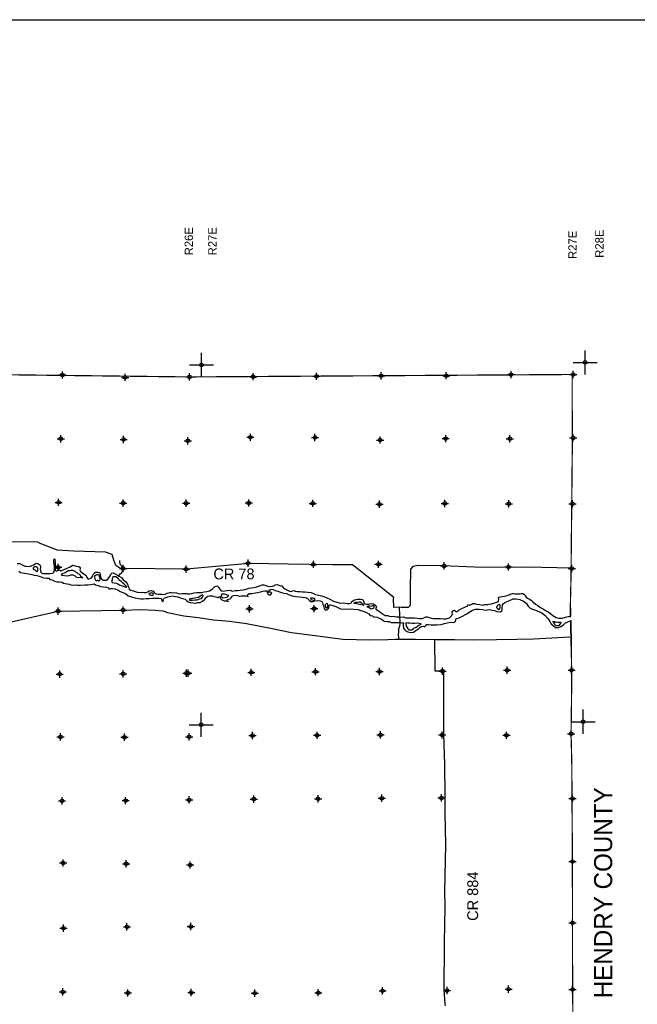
# Model space of a CAD drawing. Extents: x 97655 to 435575, y 690285 to 915232.
# Tile 14 of 15: x 269108 to 320286, y 833602 to 915232. Entities that reach past the tile are written whole.
import ezdxf

# ---------------------------------------------------------------- set-up
doc = ezdxf.new("R2010")
doc.units = 0
doc.header["$LTSCALE"] = 2000
doc.header["$PDMODE"] = 34
doc.header["$PDSIZE"] = 300
doc.linetypes.add('PHANTOM', pattern=[0])
doc.layers.get('0').update_dxf_attribs({"linetype": 'CONTINUOUS'})
for name, color, linetype in [('52', 2, 'CONTINUOUS'), ('BORDER', 1, 'CONTINUOUS'), ('COUNTY', 15, 'PHANTOM'), ('GWCONTOURS', 11, 'CONTINUOUS'), ('MAJROADS', 9, 'CONTINUOUS'), ('SEC', 2, 'CONTINUOUS'), ('TEXT', 7, 'CONTINUOUS'), ('TSHIPS', 7, 'CONTINUOUS'), ('WATER', 4, 'CONTINUOUS')]:
    doc.layers.add(name, color=color, linetype=linetype)

# ---------------------------------------------------------------- blocks, each defined once
blk = doc.blocks.new('TICK')
at = {"color": 0}
for points in [[(500, 0), (500, 1000)], [(0, 500), (1000, 500)]]:
    blk.add_lwpolyline(points, dxfattribs=at)
blk.add_point((500, 500), dxfattribs=at)

msp = doc.modelspace()

# ---------------------------------------------------------------- linework, layer by layer
at = {"layer": 'BORDER', "color": 0}
msp.add_lwpolyline([(97655, 693472), (97655, 915232), (435575, 915232), (435575, 693472)], close=True, dxfattribs=at)
at = {"layer": 'COUNTY', "color": 0}
msp.add_line((314814, 863285), (314781, 865425), dxfattribs=at)
at = {"layer": 'COUNTY', "color": 0, "const_width": 100}
for points in [[(314963, 885817), (283179, 885614), (251444, 885994), (219364, 886246), (187921, 886536), (155783, 886931)], [(314718, 865650), (314791, 868979), (314845, 874341), (314900, 879803), (314888, 885817)], [(314814, 863285), (314844, 861312), (314838, 859025), (314798, 856034), (314832, 854720), (314858, 853404), (314909, 845443), (314914, 840357), (314926, 834835), (314981, 829498), (315070, 824253), (315101, 819200), (315207, 813930), (315236, 808550), (315283, 803247), (315347, 797993), (315435, 792714), (315683, 785859), (315722, 780672), (315802, 775318), (315832, 770014), (315904, 764685)]]:
    msp.add_lwpolyline(points, dxfattribs=at)
at = {"layer": 'GWCONTOURS', "color": 0}
msp.add_lwpolyline([(277346, 869113), (277353, 869176), (277370, 869218), (277432, 869277), (277507, 869336), (277573, 869406), (277615, 869530), (277639, 869664), (277644, 869784), (277609, 869885), (277537, 869964), (277468, 870043), (277429, 870144), (277403, 870276), (277399, 870346), (277403, 870398)], dxfattribs=at)
at = {"layer": 'MAJROADS', "color": 0}
for points in [[(314876, 869748), (311098, 869852), (309673, 869804), (306808, 869842), (304161, 869954), (302159, 869994), (301680, 869898), (301503, 869664), (301465, 867989), (301457, 866908), (301463, 866656), (301295, 866507), (300725, 866511), (300557, 866521), (300105, 866491), (300077, 867220), (300103, 867337), (296687, 870036), (295020, 870048), (293127, 870062), (291350, 870093), (288100, 870142), (282935, 869678), (277706, 869734), (277405, 869770), (277063, 869982), (276899, 870419), (276760, 870889), (276217, 871078), (273586, 871156), (272246, 871242), (270809, 871814), (270609, 871916), (268380, 871941)], [(252666, 861744), (272291, 866201), (277678, 866281), (279156, 866332), (280329, 866274), (280967, 866222), (281351, 866073), (282714, 865809), (283911, 865672), (285158, 865477), (286499, 865373), (287889, 865184), (289897, 864781), (291620, 864439), (293588, 864170), (295882, 863865), (298128, 863811), (299620, 863857), (300249, 863884), (301909, 863887), (303602, 863846), (305152, 863833), (306703, 863827), (308606, 863835), (310308, 863862), (311700, 863892), (314698, 864064)], [(300557, 866521), (300598, 865213), (300571, 864937), (300485, 864753), (300485, 864753)], [(300485, 864753), (300528, 864803), (300493, 864644), (300500, 864468), (300482, 864251), (300505, 864024), (300487, 863823)], [(303494, 863882), (303508, 861259), (304227, 861259), (304233, 857265), (304223, 856000), (304297, 853478), (304328, 850863), (304343, 850679), (304350, 849388), (304375, 848140), (304390, 846841), (304355, 845559), (304319, 842953), (304335, 841680), (304299, 840197), (304280, 838756), (304277, 837315), (304268, 836041), (304267, 834784), (304334, 833636), (304358, 833477)]]:
    msp.add_lwpolyline(points, dxfattribs=at)
at = {"layer": 'SEC', "color": 0}
for p in [(272652, 885777), (277844, 885581), (283179, 885614), (288458, 885635), (293711, 885666), (299057, 885704), (304461, 885716), (309824, 885804), (314963, 885817), (272514, 880492), (288221, 880610), (293575, 880597), (304408, 880497), (309719, 880485), (314973, 880557), (277723, 880430), (283050, 880319), (298978, 880384), (272334, 875216), (277686, 875153), (282904, 875142), (288091, 875164), (293394, 875135), (298924, 875064), (304337, 875126), (309640, 875098), (314918, 875094), (288030, 870171), (293442, 870075), (298846, 870079), (304275, 869949), (272288, 869830), (277681, 869742), (282908, 869679), (309612, 869861), (314864, 869732), (272291, 866201), (277678, 866281), (288144, 866392), (293515, 866404), (272422, 860981), (277683, 861002), (282937, 861049), (283071, 861048), (288300, 861121), (293629, 861176), (298916, 861189), (304144, 861228), (309498, 861299), (314844, 861312), (314798, 856034), (272485, 855769), (277789, 855740), (283151, 855778), (288405, 855884), (293751, 855905), (299004, 855935), (304115, 855932), (309444, 855904), (272616, 850464), (277886, 850486), (283148, 850550), (288502, 850613), (293831, 850643), (299110, 850690), (304062, 850713), (314920, 850662), (314909, 845443), (272705, 845320), (277925, 845249), (277933, 845258), (283236, 845154), (272735, 839915), (277997, 840021), (283281, 840050), (314914, 840357), (309623, 834856), (314926, 834835), (272689, 834629), (278076, 834541), (283330, 834579), (288583, 834526), (293853, 834564), (299183, 834720), (304520, 834741)]:
    msp.add_point(p, dxfattribs=at)
at = {"layer": 'WATER', "color": 0}
for points in [[(268890, 870137), (269132, 870135), (269316, 870042), (269525, 869924), (269675, 869914), (269910, 869904), (270103, 869987), (270246, 870044), (270397, 870119), (270473, 870168), (270615, 870151), (270781, 870024), (270823, 869923), (270822, 869814), (270796, 869689), (270828, 869530), (270869, 869395), (271020, 869327), (271204, 869309), (271380, 869308), (271623, 869315), (271841, 869356), (271942, 869422), (271985, 869614), (271987, 869932), (271947, 870234), (271940, 870418), (271957, 870527), (272024, 870510), (272056, 870233), (272054, 869982), (272061, 869790), (272052, 869639), (272076, 869555), (272143, 869521), (272294, 869554), (272403, 869611), (272520, 869552), (272705, 869609), (272940, 869700), (273100, 869783), (273234, 869857), (273360, 869915), (273503, 870006), (273620, 869989), (273812, 869937), (274021, 869885), (274130, 869809), (274121, 869726), (274095, 869609), (274128, 869500), (274236, 869415), (274419, 869288), (274603, 869153), (274677, 868985), (274743, 868876), (274835, 868875), (274953, 868908), (275054, 868966), (275164, 869116), (275206, 869241), (275299, 869358), (275375, 869416), (275484, 869440), (275584, 869440), (275718, 869414), (275776, 869296), (275808, 869053), (275849, 868894), (275915, 868818), (276032, 868767), (276141, 868758), (276292, 868773), (276418, 868840), (276545, 869040), (276596, 869131), (276664, 869273), (276756, 869340), (276848, 869364), (277032, 869296), (277216, 869186), (277349, 869085), (277533, 868983), (277690, 868789), (277882, 868654), (278032, 868444), (278097, 868234), (278138, 868125), (278188, 868032), (278305, 867948), (278514, 867888), (278848, 867768), (279116, 867741), (279258, 867757), (279409, 867731), (279576, 867755), (279719, 867788), (279837, 867871), (280013, 867911), (280155, 867860), (280221, 867776), (280313, 867675), (280413, 867632), (280605, 867614), (280798, 867613), (280890, 867596), (281024, 867586), (281158, 867611), (281334, 867685), (281536, 867742), (281686, 867733), (281829, 867724), (281946, 867739), (282105, 867713), (282239, 867662), (282364, 867628), (282548, 867652), (282749, 867650), (282883, 867666), (282945, 867656), (283029, 867630), (283196, 867629), (283372, 867670), (283557, 867719), (283783, 867742), (284017, 867741), (284185, 867756), (284403, 867797), (284621, 867829), (284839, 867894), (285049, 868010), (285243, 868201), (285444, 868284), (285520, 868258), (285594, 868166), (285702, 868031), (285785, 867913), (285894, 867854), (286112, 867886), (286288, 867910), (286547, 867925), (286714, 867857), (286966, 867897), (287175, 867921), (287385, 867936), (287602, 867960), (287787, 868000), (287955, 868058), (288114, 868090), (288280, 868133), (288531, 868165), (288724, 868206), (288900, 868255), (289076, 868320), (289194, 868387), (289345, 868386), (289529, 868326), (289645, 868266), (289855, 868248), (290056, 868272), (290224, 868313), (290283, 868379), (290475, 868412), (290626, 868335), (290751, 868301), (290818, 868284), (290943, 868166), (291068, 868048), (291301, 867929), (291468, 867861), (291577, 867835), (291661, 867851), (291737, 867893), (291879, 867908), (291946, 867841), (292096, 867815), (292314, 867813), (292515, 867795), (292741, 867794), (292984, 867767), (293251, 867732), (293452, 867672), (293627, 867587), (293895, 867518), (294237, 867432), (294546, 867313), (294797, 867194), (295106, 867033), (295381, 866931), (295691, 866870), (295967, 866876), (296243, 866841), (296461, 866840), (296604, 866881), (296638, 866998), (296848, 867130), (297092, 867204), (297351, 867177), (297535, 867159), (297610, 867025), (297625, 866899), (297667, 866790), (297809, 866772), (298035, 866787), (298245, 866828), (298437, 866801), (298570, 866692), (298670, 866591), (298636, 866499), (298611, 866440), (298610, 866365), (298836, 866236), (298936, 866160), (299069, 866051), (299227, 865941), (299402, 865831), (299595, 865838), (299745, 865787), (299888, 865761), (300089, 865768), (300298, 865733), (300515, 865715), (300674, 865697), (300875, 865712), (301109, 865635), (301360, 865642), (301603, 865632), (301812, 865631), (302072, 865612), (302264, 865594), (302449, 865601), (302608, 865642), (302751, 865717), (302885, 865724), (303043, 865665), (303219, 865605), (303378, 865587), (303579, 865586), (303763, 865576), (303989, 865575), (304215, 865548), (304299, 865556), (304449, 865572), (304617, 865612), (304726, 865645), (304929, 865837), (304972, 865979), (304956, 866047), (304939, 866122), (304990, 866197), (305058, 866255), (305141, 866271), (305200, 866229), (305283, 866178), (305350, 866178), (305443, 866228), (305535, 866302), (305703, 866393), (305846, 866468), (306006, 866525), (306115, 866575), (306216, 866608), (306241, 866725), (306317, 866733), (306459, 866723), (306568, 866773), (306669, 866839), (306812, 866821), (306970, 866787), (307205, 866735), (307497, 866700), (307665, 866740), (307866, 866739), (308009, 866780), (308210, 866804), (308403, 866861), (308529, 866919), (308697, 866976), (308772, 867009), (308798, 867043), (308807, 867168), (308791, 867269), (308833, 867352), (308917, 867394), (309110, 867418), (309286, 867450), (309420, 867474), (309563, 867532), (309714, 867564), (309790, 867589), (309832, 867631), (309932, 867663), (310050, 867654), (310175, 867645), (310368, 867644), (310552, 867643), (310661, 867659), (310803, 867658), (310937, 867581), (310986, 867464), (311078, 867363), (311186, 867270), (311353, 867185), (311486, 867100), (311619, 866974), (311853, 866788), (312036, 866678), (312270, 866509), (312503, 866374), (312678, 866263), (312904, 866153), (313087, 865993), (313287, 865832), (313562, 865663), (313796, 865620), (314064, 865618), (314333, 865691), (314551, 865749), (314777, 865789), (314791, 866403)], [(269032, 869506), (269166, 869413), (269333, 869378), (269509, 869352), (269701, 869318), (269835, 869283), (270103, 869248), (270295, 869180), (270538, 869153), (270730, 869094), (270898, 869051), (271073, 868949), (271316, 868931), (271517, 868938), (271600, 868829), (271793, 868794), (272001, 868684), (272194, 868641), (272420, 868631), (272612, 868605), (272737, 868512), (272880, 868486), (273030, 868460), (273198, 868442), (273348, 868391), (273524, 868356), (273700, 868372), (273892, 868345), (274152, 868344), (274496, 868367), (274772, 868382), (275015, 868414), (275133, 868430), (275284, 868454), (275401, 868387), (275610, 868327), (275810, 868242), (276028, 868207), (276296, 868197), (276429, 868129), (276529, 868011), (276664, 868086), (276789, 868077), (277032, 868050), (277266, 867931), (277441, 867838), (277659, 867736), (277876, 867659), (278092, 867465), (278385, 867380), (278653, 867303), (278954, 867234), (279155, 867208), (279356, 867223), (279591, 867239), (279834, 867245), (280102, 867277), (280353, 867284), (280630, 867274), (280822, 867256), (280863, 867139), (280938, 867004), (281022, 867054), (280989, 867171), (281057, 867272), (281166, 867296), (281393, 867387), (281757, 867475), (281879, 867451), (282029, 867416), (282205, 867373), (282414, 867314), (282606, 867237), (282807, 867177), (282932, 867067), (283066, 866983), (283241, 866906), (283475, 866880), (283685, 866853), (283878, 866903), (284062, 866927), (284264, 867034), (284449, 867201), (284559, 867326), (284685, 867434), (284836, 867475), (285071, 867465), (285204, 867406), (285372, 867379), (285514, 867337), (285606, 867395), (285715, 867411), (285723, 867260), (285848, 867134), (286065, 867065), (286266, 867039), (286403, 867005), (286266, 867039), (286367, 867156), (286367, 867156), (286535, 867213), (286594, 867280), (286679, 867380), (286713, 867447), (286813, 867496), (287015, 867512), (287157, 867486), (287307, 867443), (287450, 867467), (287575, 867458), (287710, 867466), (287844, 867465), (288044, 867413), (287994, 867472), (288020, 867564), (288163, 867664), (288347, 867663), (288641, 867728), (288918, 867777), (289102, 867809), (289245, 867850), (289429, 867882), (289614, 867890), (289621, 867739), (289679, 867630), (289788, 867554), (289897, 867561), (289998, 867695), (289931, 867779), (289848, 867763), (289730, 867738), (289756, 867830), (289849, 867955), (290008, 868013), (290159, 867953), (290284, 867902), (290493, 867851), (290644, 867791), (290802, 867748), (291003, 867689), (291229, 867670), (291446, 867552), (291697, 867467), (291965, 867398), (292283, 867388), (292517, 867344), (292769, 867334), (292936, 867283), (293044, 867165), (293136, 867073), (293227, 866988), (293437, 866987), (293554, 867053), (293806, 867068), (294015, 867050), (294132, 866999), (294190, 866899), (294231, 866773), (294281, 866630), (294338, 866420), (294379, 866353), (294429, 866319), (294597, 866310), (294681, 866393), (294724, 866476), (294733, 866569), (294767, 866728), (294876, 866718), (294976, 866701), (295143, 866625), (295302, 866582), (295686, 866387), (296214, 866375), (296499, 866399), (296801, 866363), (297144, 866336), (297369, 866243), (297645, 866157), (297846, 866089), (298030, 865970), (298154, 865836), (298330, 865801), (298422, 865725), (298514, 865733), (298723, 865698), (298840, 865639), (299041, 865562), (299183, 865469), (299316, 865376), (299550, 865350), (299735, 865332), (299902, 865255), (300094, 865263), (300312, 865261), (300580, 865260), (300773, 865233), (300915, 865233), (300889, 865023), (300913, 864797), (300987, 864662), (301112, 864561), (301271, 864493), (301497, 864425), (301748, 864448), (301858, 864540), (301975, 864623), (302059, 864664), (302186, 864747), (302278, 864831), (302379, 864930), (302547, 864946), (302647, 864895), (302774, 864995), (302799, 865079), (302975, 865086), (303168, 865076), (303411, 865058), (303687, 865073), (304031, 865088), (304316, 865170), (304543, 865219), (304828, 865284), (305045, 865266), (305230, 865349), (305290, 865575), (305525, 865640), (305752, 865748), (306147, 865963), (306366, 866104), (306626, 866278), (306878, 866352), (307171, 866351), (307448, 866332), (307716, 866289), (308026, 866320), (308227, 866277), (308444, 866251), (308645, 866174), (308913, 866147), (309098, 866238), (309090, 866448), (309117, 866724), (309185, 866824), (309370, 866940), (309630, 867048), (310000, 867205), (310251, 867220), (310561, 867159), (310853, 867032), (311070, 866871), (311253, 866619), (311419, 866450), (311603, 866374), (311837, 866289), (312038, 866187), (312255, 866119), (312480, 865983), (312655, 865840), (312863, 865587), (313029, 865343), (313145, 865133), (313320, 864998), (313504, 864846), (313747, 864853), (313948, 864927), (314175, 865060), (314336, 865226), (314537, 865301), (314781, 865425), (314814, 863285)]]:
    msp.add_lwpolyline(points, dxfattribs=at)
for points in [[(270551, 869809), (270459, 869877), (270317, 869861), (270233, 869794), (270224, 869753), (270223, 869686), (270332, 869643), (270415, 869575), (270490, 869499), (270557, 869491), (270599, 869549), (270617, 869683), (270618, 869767)], [(274139, 869005), (274230, 868980), (274348, 868962), (274206, 869055), (274081, 869224), (273965, 869291), (273865, 869376), (273756, 869427), (273706, 869477), (273639, 869511), (273506, 869554), (273363, 869555), (273263, 869547), (273137, 869532), (273036, 869474), (272952, 869416), (272860, 869374), (272784, 869358), (272666, 869300), (272599, 869276), (272557, 869234), (272615, 869167), (272833, 869140), (273034, 869130), (273210, 869163), (273361, 869203), (273520, 869219), (273654, 869143), (273770, 869050), (273904, 868999)], [(275594, 868752), (275678, 868718), (275753, 868751), (275779, 868835), (275755, 868969), (275730, 869087), (275681, 869179), (275622, 869221), (275497, 869214), (275387, 869139), (275320, 869089), (275303, 868981), (275344, 868880), (275376, 868771), (275435, 868720), (275569, 868753)], [(277270, 868908), (277179, 868959), (277070, 869035), (276953, 869053), (276886, 869045), (276810, 868987), (276776, 868870), (276758, 868770), (276708, 868669), (276765, 868577), (276924, 868542), (277108, 868516), (277250, 868448), (277367, 868380), (277518, 868337), (277685, 868261), (277810, 868210), (277902, 868175), (277977, 868208), (277886, 868310), (277728, 868453), (277636, 868546), (277520, 868655), (277403, 868732)], [(279807, 867593), (279883, 867550), (280008, 867524), (280092, 867524), (280167, 867523), (280209, 867590), (280160, 867657), (280076, 867700), (280018, 867725), (279942, 867684), (279867, 867668)], [(283163, 867168), (283246, 867100), (283431, 867107), (283607, 867123), (283825, 867146), (284026, 867212), (284169, 867245), (284228, 867328), (284287, 867420), (284304, 867495), (284255, 867562), (284129, 867504), (284027, 867421), (283918, 867338), (283759, 867306), (283591, 867265), (283440, 867250), (283331, 867225), (283214, 867218)], [(286432, 867505), (286298, 867531), (286181, 867566), (286072, 867600), (285963, 867601), (285880, 867618), (285821, 867593), (285812, 867476), (285853, 867367), (285953, 867308), (286121, 867323), (286288, 867364), (286364, 867405)], [(293591, 867196), (293516, 867247), (293424, 867273), (293332, 867282), (293265, 867282), (293198, 867266), (293239, 867174), (293322, 867123), (293439, 867114), (293540, 867130)], [(296805, 866848), (296947, 866847), (297123, 866804), (297265, 866778), (297415, 866743), (297532, 866725), (297624, 866641), (297566, 866750), (297500, 866826), (297425, 866869), (297366, 866936), (297232, 866937), (297090, 866921), (296973, 866922), (296922, 866914), (296847, 866881)], [(294526, 866822), (294476, 866788), (294417, 866730), (294416, 866621), (294440, 866521), (294465, 866462), (294549, 866461), (294599, 866494), (294650, 866569), (294651, 866653), (294643, 866745), (294601, 866796)], [(297875, 866556), (297984, 866563), (298075, 866496), (298142, 866445), (298225, 866402), (298318, 866410), (298402, 866451), (298477, 866510), (298495, 866585), (298462, 866644), (298311, 866628), (298168, 866595), (298084, 866604), (297984, 866613)], [(308856, 866740), (308764, 866698), (308697, 866657), (308671, 866607), (308646, 866582), (308620, 866565), (308628, 866498), (308712, 866406), (308761, 866347), (308879, 866354), (308913, 866480), (308931, 866614), (308923, 866697)], [(313294, 865327), (313344, 865243), (313402, 865167), (313451, 865058), (313568, 864999), (313744, 865006), (313836, 865030), (313895, 865105), (313963, 865189), (314014, 865239), (313938, 865256), (313821, 865257), (313695, 865257), (313603, 865275), (313503, 865259), (313428, 865301), (313361, 865318)], [(302388, 865159), (302086, 865187), (301827, 865180), (301643, 865181), (301425, 865191), (301266, 865209), (301115, 865235), (301106, 865143), (301139, 865017), (301188, 864858), (301271, 864732), (301362, 864647), (301547, 864637), (301647, 864645), (301774, 864787), (301950, 864861), (302051, 864927), (302186, 865035), (302329, 865084)]]:
    msp.add_lwpolyline(points, close=True, dxfattribs=at)

# ---------------------------------------------------------------- block references
at = {"layer": 'TSHIPS', "color": 0, "xscale": 2, "yscale": 2, "zscale": 2}
for p in [(283179, 885614), (314963, 885817), (314798, 856034), (283151, 855778)]:
    msp.add_blockref('TICK', p, dxfattribs=at)

# ---------------------------------------------------------------- texts
at = {"layer": '52', "color": 0}
for s, p in [('R26E', (283475, 895694)), ('R27E', (285427, 895693)), ('R27E', (315267, 895392)), ('R28E', (317499, 895492))]:
    msp.add_text(s, height=700, rotation=90, dxfattribs=at).set_placement(p)
at = {"layer": 'TEXT', "color": 0}
msp.add_text('CR 78', height=900, dxfattribs=at).set_placement((285158, 868832))
for s, height, p in [('HENDRY COUNTY', 1500, (318205, 834100)), ('CR 884', 900, (307097, 840522))]:
    msp.add_text(s, height=height, rotation=90, dxfattribs=at).set_placement(p)

doc.saveas('drawing.dxf')
